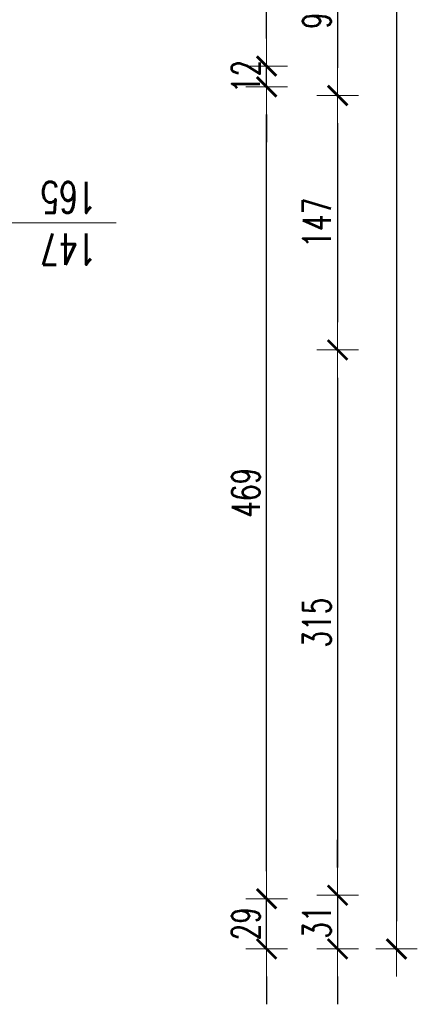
# Model space of a CAD drawing. Header units: millimetres. Extents: x -2948 to 78628, y 64669 to 215420.
# Tile 134 of 256: x 57366 to 57596, y 101271 to 101840. Entities that reach past the tile are written whole.
import ezdxf

# ---------------------------------------------------------------- set-up
doc = ezdxf.new("R2010")
doc.units = ezdxf.units.MM
for name, color, linetype, lineweight in [('1_OPIS_OKNA', 60, 'Continuous', 13), ('OPIS', 2, 'Continuous', 13), ('WYMIAR', 5, 'Continuous', 13)]:
    doc.layers.add(name, color=color, linetype=linetype, lineweight=lineweight)
doc.styles.add('style2', font='romans.shx', dxfattribs={"width": 0.7})
doc.dimstyles.new('100', dxfattribs={"dimscale": 80, "dimtxt": 0.2, "dimasz": 0.2, "dimexe": 1.25, "dimexo": 0.625, "dimgap": 0.05, "dimtad": 1, "dimdec": 0, "dimdsep": 46, "dimlunit": 6, "dimtxsty": 'style2', "dimblk1": 'TICK', "dimblk2": 'TICK', "dimsah": 1, "dimcen": 0.2, "dimse1": 1, "dimse2": 1, "dimclrd": 256, "dimclrt": 2, "dimadec": 0, "dimazin": 0, "dimtfac": 1, "dimtdec": 0, "dimtix": 1, "dimtmove": 1, "dimatfit": 0, "dimldrblk": 'DOTSMALL', "dimfxl": 1, "dimtolj": 1, "dimtzin": 0, "dimarcsym": 0})

# ---------------------------------------------------------------- blocks, each defined once
blk = doc.blocks.new('TICK')
at = {"color": 5}
for p, q in [((0, -0.75), (0, 0.75)), ((-1, 0), (1, 0))]:
    blk.add_line(p, q, dxfattribs=at)
at = {"const_width": 0.1}
blk.add_lwpolyline([(-0.354, -0.354), (0.354, 0.354)], dxfattribs=at)
blk = doc.blocks.new('*D1438')
at = {"layer": 'Defpoints', "color": 0, "ltscale": 2, "transparency": 16777216}
for p in [(57562.51, 101892.33), (57549.59, 101796.33), (57554.19, 101796.33)]:
    blk.add_point(p, dxfattribs=at)
at = {"layer": 'WYMIAR', "lineweight": -2, "ltscale": 2, "transparency": 16777216}
blk.add_line((57549.59, 101876.33), (57549.59, 101812.33), dxfattribs=at)
at = {"layer": 'WYMIAR', "lineweight": -2, "ltscale": 2, "transparency": 16777216, "xscale": 16, "yscale": 16, "zscale": 16}
for p, rotation in [((57549.59, 101892.33), 90), ((57549.59, 101796.33), 270)]:
    blk.add_blockref('TICK', p, dxfattribs=dict(at, rotation=rotation))
at = {"layer": 'WYMIAR', "color": 2, "ltscale": 2, "transparency": 16777216, "insert": (57537.59, 101844.33), "char_height": 16, "attachment_point": 5, "rotation": 90, "style": 'style2'}
blk.add_mtext('\\A1;96', dxfattribs=at)
blk = doc.blocks.new('_DotSmall')
at = {"layer": 'OPIS', "color": 0, "const_width": 0.5}
blk.add_lwpolyline([(-0.0625, 0, 1), (0.0625, 0, 1)], format="xyb", close=True, dxfattribs=at)
blk = doc.blocks.new('*D1439')
at = {"layer": 'Defpoints', "color": 0, "ltscale": 2, "transparency": 16777216}
for p in [(57554.19, 101796.33), (57540.75, 101649.33), (57549.59, 101649.33)]:
    blk.add_point(p, dxfattribs=at)
at = {"layer": 'WYMIAR', "lineweight": -2, "ltscale": 2, "transparency": 16777216}
blk.add_line((57549.59, 101780.33), (57549.59, 101665.33), dxfattribs=at)
at = {"layer": 'WYMIAR', "lineweight": -2, "ltscale": 2, "transparency": 16777216, "xscale": 16, "yscale": 16, "zscale": 16}
for p, rotation in [((57549.59, 101796.33), 90), ((57549.59, 101649.33), 270)]:
    blk.add_blockref('TICK', p, dxfattribs=dict(at, rotation=rotation))
at = {"layer": 'WYMIAR', "color": 2, "ltscale": 2, "transparency": 16777216, "insert": (57537.59, 101722.83), "char_height": 16, "attachment_point": 5, "rotation": 90, "style": 'style2'}
blk.add_mtext('\\A1;147', dxfattribs=at)
blk = doc.blocks.new('*D1460')
at = {"layer": 'Defpoints', "color": 0, "ltscale": 2, "transparency": 16777216}
for p in [(57382.02, 101649.33), (57382.02, 101334.33), (57549.59, 101334.33)]:
    blk.add_point(p, dxfattribs=at)
at = {"layer": 'WYMIAR', "lineweight": -2, "ltscale": 2, "transparency": 16777216}
blk.add_line((57549.59, 101633.33), (57549.59, 101350.33), dxfattribs=at)
at = {"layer": 'WYMIAR', "lineweight": -2, "ltscale": 2, "transparency": 16777216, "xscale": 16, "yscale": 16, "zscale": 16}
for p, rotation in [((57549.59, 101649.33), 90), ((57549.59, 101334.33), 270)]:
    blk.add_blockref('TICK', p, dxfattribs=dict(at, rotation=rotation))
at = {"layer": 'WYMIAR', "color": 2, "ltscale": 2, "transparency": 16777216, "insert": (57537.59, 101491.83), "char_height": 16, "attachment_point": 5, "rotation": 90, "style": 'style2'}
blk.add_mtext('\\A1;315', dxfattribs=at)
blk = doc.blocks.new('*D1461')
at = {"layer": 'Defpoints', "color": 0, "ltscale": 2, "transparency": 16777216}
for p in [(57382.02, 101334.33), (57386.02, 101303.33), (57549.59, 101303.33)]:
    blk.add_point(p, dxfattribs=at)
at = {"layer": 'WYMIAR', "lineweight": -2, "ltscale": 2, "transparency": 16777216}
for p, q in [((57549.59, 101350.33), (57549.59, 101366.33)), ((57549.59, 101334.33), (57549.59, 101303.33)), ((57549.59, 101287.33), (57549.59, 101271.33))]:
    blk.add_line(p, q, dxfattribs=at)
at = {"layer": 'WYMIAR', "lineweight": -2, "ltscale": 2, "transparency": 16777216, "xscale": 16, "yscale": 16, "zscale": 16}
for p, rotation in [((57549.59, 101334.33), 270), ((57549.59, 101303.33), 90)]:
    blk.add_blockref('TICK', p, dxfattribs=dict(at, rotation=rotation))
at = {"layer": 'WYMIAR', "color": 2, "ltscale": 2, "transparency": 16777216, "insert": (57537.59, 101318.83), "char_height": 16, "attachment_point": 5, "rotation": 90, "style": 'style2'}
blk.add_mtext('\\A1;31', dxfattribs=at)
blk = doc.blocks.new('*D1579')
at = {"layer": 'Defpoints', "color": 0, "ltscale": 2, "transparency": 16777216}
for p in [(57372.04, 110970.33), (57372.04, 101303.33), (57583.62, 101303.33)]:
    blk.add_point(p, dxfattribs=at)
at = {"layer": 'WYMIAR', "lineweight": -2, "ltscale": 2, "transparency": 16777216}
blk.add_line((57583.62, 110954.33), (57583.62, 101319.33), dxfattribs=at)
at = {"layer": 'WYMIAR', "lineweight": -2, "ltscale": 2, "transparency": 16777216, "xscale": 16, "yscale": 16, "zscale": 16}
for p, rotation in [((57583.62, 110970.33), 90), ((57583.62, 101303.33), 270)]:
    blk.add_blockref('TICK', p, dxfattribs=dict(at, rotation=rotation))
at = {"layer": 'WYMIAR', "color": 2, "ltscale": 2, "transparency": 16777216, "insert": (57571.62, 106136.83), "char_height": 16, "attachment_point": 5, "rotation": 90, "style": 'style2'}
blk.add_mtext('\\A1;9\xa0667', dxfattribs=at)
blk = doc.blocks.new('*D1526')
at = {"layer": 'Defpoints', "color": 0, "ltscale": 2, "transparency": 16777216}
for p in [(57304.33, 101332.33), (57508.58, 101332.33), (57345.33, 101303.33)]:
    blk.add_point(p, dxfattribs=at)
at = {"layer": 'WYMIAR', "lineweight": -2, "ltscale": 2, "transparency": 16777216}
for p, q in [((57508.58, 101348.33), (57508.58, 101364.33)), ((57508.58, 101303.33), (57508.58, 101332.33)), ((57508.58, 101287.33), (57508.58, 101271.33))]:
    blk.add_line(p, q, dxfattribs=at)
at = {"layer": 'WYMIAR', "lineweight": -2, "ltscale": 2, "transparency": 16777216, "xscale": 16, "yscale": 16, "zscale": 16}
for p, rotation in [((57508.58, 101332.33), 270), ((57508.58, 101303.33), 90)]:
    blk.add_blockref('TICK', p, dxfattribs=dict(at, rotation=rotation))
at = {"layer": 'WYMIAR', "color": 2, "ltscale": 2, "transparency": 16777216, "insert": (57496.58, 101317.83), "char_height": 16, "attachment_point": 5, "rotation": 90, "style": 'style2'}
blk.add_mtext('\\A1;29', dxfattribs=at)
blk = doc.blocks.new('*D1527')
at = {"layer": 'Defpoints', "color": 0, "ltscale": 2, "transparency": 16777216}
for p in [(57304.33, 101801.33), (57508.58, 101801.33), (57304.33, 101332.33)]:
    blk.add_point(p, dxfattribs=at)
at = {"layer": 'WYMIAR', "lineweight": -2, "ltscale": 2, "transparency": 16777216}
blk.add_line((57508.58, 101348.33), (57508.58, 101785.33), dxfattribs=at)
at = {"layer": 'WYMIAR', "lineweight": -2, "ltscale": 2, "transparency": 16777216, "xscale": 16, "yscale": 16, "zscale": 16}
for p, rotation in [((57508.58, 101801.33), 90), ((57508.58, 101332.33), 270)]:
    blk.add_blockref('TICK', p, dxfattribs=dict(at, rotation=rotation))
at = {"layer": 'WYMIAR', "color": 2, "ltscale": 2, "transparency": 16777216, "insert": (57496.58, 101566.83), "char_height": 16, "attachment_point": 5, "rotation": 90, "style": 'style2'}
blk.add_mtext('\\A1;469', dxfattribs=at)
blk = doc.blocks.new('*D1528')
at = {"layer": 'Defpoints', "color": 0, "ltscale": 2, "transparency": 16777216}
for p in [(57292.33, 101813.33), (57508.58, 101813.33), (57290.33, 101801.33)]:
    blk.add_point(p, dxfattribs=at)
at = {"layer": 'WYMIAR', "lineweight": -2, "ltscale": 2, "transparency": 16777216}
for p, q in [((57508.58, 101829.33), (57508.58, 101845.33)), ((57508.58, 101801.33), (57508.58, 101813.33)), ((57508.58, 101785.33), (57508.58, 101769.33))]:
    blk.add_line(p, q, dxfattribs=at)
at = {"layer": 'WYMIAR', "lineweight": -2, "ltscale": 2, "transparency": 16777216, "xscale": 16, "yscale": 16, "zscale": 16}
for p, rotation in [((57508.58, 101813.33), 270), ((57508.58, 101801.33), 90)]:
    blk.add_blockref('TICK', p, dxfattribs=dict(at, rotation=rotation))
at = {"layer": 'WYMIAR', "color": 2, "ltscale": 2, "transparency": 16777216, "insert": (57496.58, 101807.33), "char_height": 16, "attachment_point": 5, "rotation": 90, "style": 'style2'}
blk.add_mtext('\\A1;12', dxfattribs=at)
blk = doc.blocks.new('*D1529')
at = {"layer": 'Defpoints', "color": 0, "ltscale": 2, "transparency": 16777216}
for p in [(57288.13, 103131.33), (57508.58, 103131.33), (57288.13, 101813.33)]:
    blk.add_point(p, dxfattribs=at)
at = {"layer": 'WYMIAR', "lineweight": -2, "ltscale": 2, "transparency": 16777216}
blk.add_line((57508.58, 101829.33), (57508.58, 103115.33), dxfattribs=at)
at = {"layer": 'WYMIAR', "lineweight": -2, "ltscale": 2, "transparency": 16777216, "xscale": 16, "yscale": 16, "zscale": 16}
for p, rotation in [((57508.58, 103131.33), 90), ((57508.58, 101813.33), 270)]:
    blk.add_blockref('TICK', p, dxfattribs=dict(at, rotation=rotation))
at = {"layer": 'WYMIAR', "color": 2, "ltscale": 2, "transparency": 16777216, "insert": (57496.58, 102472.33), "char_height": 16, "attachment_point": 5, "rotation": 90, "style": 'style2'}
blk.add_mtext('\\A1;1\xa0318', dxfattribs=at)

msp = doc.modelspace()

# ---------------------------------------------------------------- linework, layer by layer
at = {"layer": '1_OPIS_OKNA'}
msp.add_line((57421.66, 101722.83), (57325.33, 101722.83), dxfattribs=at)
msp.add_line((57421.66, 101722.83), (57325.33, 101722.83), dxfattribs=at)

# ---------------------------------------------------------------- texts
at = {"layer": '1_OPIS_OKNA', "ltscale": 0.2, "insert": (57410.33, 101698.54), "char_height": 18, "width": 280.1371, "attachment_point": 1, "rotation": 179.9915, "style": 'style2'}
msp.add_mtext('147\\P165', dxfattribs=at)
msp.add_mtext('147\\P165', dxfattribs=at)

# ---------------------------------------------------------------- dimensions: what is measured, and where the dimension line sits
at = {"layer": 'WYMIAR', "ltscale": 2}
for base, p1, p2, picture, middle in [((57583.62, 101303.33), (57372.04, 110970.33), (57372.04, 101303.33), '*D1579', (57571.62, 106136.83)), ((57508.58, 103131.33), (57288.13, 101813.33), (57288.13, 103131.33), '*D1529', (57496.58, 102472.33)), ((57549.59, 101796.33), (57562.51, 101892.33), (57554.19, 101796.33), '*D1438', (57537.59, 101844.33)), ((57508.58, 101813.33), (57290.33, 101801.33), (57292.33, 101813.33), '*D1528', (57496.58, 101807.33)), ((57508.58, 101801.33), (57304.33, 101332.33), (57304.33, 101801.33), '*D1527', (57496.58, 101566.83)), ((57549.59, 101649.33), (57554.19, 101796.33), (57540.75, 101649.33), '*D1439', (57537.59, 101722.83)), ((57549.59, 101303.33), (57382.02, 101334.33), (57386.02, 101303.33), '*D1461', (57537.59, 101318.83)), ((57508.58, 101332.33), (57345.33, 101303.33), (57304.33, 101332.33), '*D1526', (57496.58, 101317.83))]:
    dim = msp.add_linear_dim(base=base, p1=p1, p2=p2, angle=90, dimstyle='100', dxfattribs=at)
    dim.commit()
    dim.dimension.update_dxf_attribs({"geometry": picture, "text_midpoint": middle})
dim = msp.add_aligned_dim(p1=(57382.02, 101649.33), p2=(57382.02, 101334.33), distance=167.57, dimstyle='100', dxfattribs=at)
dim.commit()
dim.dimension.update_dxf_attribs({"geometry": '*D1460', "text_midpoint": (57537.59, 101491.83)})

doc.saveas('drawing.dxf')
